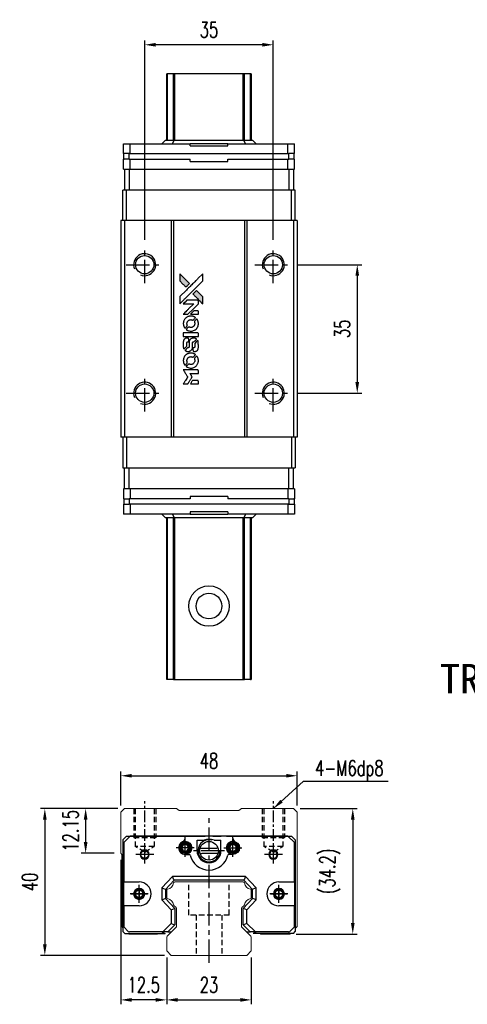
# Model space of a CAD drawing. Header units: millimetres. Extents: x 336 to 669, y 334 to 607.
# Tile 1 of 2: x 336 to 458, y 339 to 607. Entities that reach past the tile are written whole.
import ezdxf
from ezdxf.enums import TextEntityAlignment as Align

# ---------------------------------------------------------------- set-up
doc = ezdxf.new("R2010")
doc.units = ezdxf.units.MM
doc.header["$PDSIZE"] = -1
doc.linetypes.add('CENTER', pattern=[10.16, 6.35, -1.27, 1.27, -1.27])
doc.linetypes.add('DASHED', pattern=[0.75, 0.5, -0.25])
for name, color, linetype in [('2', 7, 'Continuous'), ('CHA', 7, 'Continuous'), ('CL', 1, 'CENTER'), ('DIM', 4, 'Continuous'), ('HID', 2, 'DASHED'), ('OUT', 3, 'Continuous'), ('中心線', 1, 'CENTER')]:
    doc.layers.add(name, color=color, linetype=linetype)
doc.styles.add('DIM-7', font='SIMPLEX.shx', dxfattribs={"width": 0.7, "bigfont": 'chineset.shx'})
doc.styles.add('T', font='kaiu.ttf')
doc.dimstyles.new('CNS', dxfattribs={"dimtxt": 3.5, "dimasz": 2.5, "dimexe": 1, "dimexo": 1.5, "dimgap": 0.09, "dimtad": 0, "dimdsep": 46, "dimtxsty": 'DIM-7', "dimcen": 0.09, "dimclrd": 1, "dimclre": 1, "dimclrt": 4, "dimadec": 0, "dimazin": 0, "dimtfac": 1, "dimtix": 1, "dimtmove": 2, "dimatfit": 3, "dimfxl": 1, "dimtvp": 0.971429, "dimtolj": 1, "dimarcsym": 0})

# ---------------------------------------------------------------- blocks, each defined once
blk = doc.blocks.new('*D19')
at = {"layer": 'DEFPOINTS', "color": 0}
for p in [(370.41, 600.62), (370.41, 545.71), (405.41, 545.71)]:
    blk.add_point(p, dxfattribs=at)
at = {"layer": 'DIM', "color": 7, "lineweight": -2}
for p, q in [((370.41, 547.51), (370.41, 601.82)), ((405.41, 547.51), (405.41, 601.82)), ((402.41, 600.62), (373.41, 600.62))]:
    blk.add_line(p, q, dxfattribs=at)
at = {"layer": 'DIM', "color": 7}
for points in [[(373.41, 601.12), (373.41, 600.12), (370.41, 600.62)], [(402.41, 601.12), (402.41, 600.12), (405.41, 600.62)]]:
    blk.add_solid(points, dxfattribs=at)
at = {"layer": 'DIM', "color": 7, "insert": (387.91, 604.7), "char_height": 4.2, "attachment_point": 5, "style": 'DIM-7'}
blk.add_mtext('\\A1;35', dxfattribs=at)
blk = doc.blocks.new('*D20')
at = {"layer": 'DEFPOINTS', "color": 0}
for p in [(411.91, 401.48), (363.91, 391.54), (411.91, 391.54)]:
    blk.add_point(p, dxfattribs=at)
at = {"layer": 'DIM', "color": 7, "lineweight": -2}
for p, q in [((363.91, 393.34), (363.91, 402.68)), ((411.91, 393.34), (411.91, 402.68)), ((366.91, 401.48), (408.91, 401.48))]:
    blk.add_line(p, q, dxfattribs=at)
at = {"layer": 'DIM', "color": 7}
for points in [[(366.91, 401.98), (366.91, 400.98), (363.91, 401.48)], [(408.91, 401.98), (408.91, 400.98), (411.91, 401.48)]]:
    blk.add_solid(points, dxfattribs=at)
at = {"layer": 'DIM', "color": 7, "insert": (387.91, 405.56), "char_height": 4.2, "attachment_point": 5, "style": 'DIM-7'}
blk.add_mtext('\\A1;48', dxfattribs=at)
blk = doc.blocks.new('*D21')
at = {"layer": 'DEFPOINTS', "color": 0}
for p in [(364.91, 392.54), (354.34, 380.39), (363.91, 380.39)]:
    blk.add_point(p, dxfattribs=at)
at = {"layer": 'DIM', "color": 7, "lineweight": -2}
for p, q in [((363.11, 392.54), (353.14, 392.54)), ((354.34, 389.54), (354.34, 383.39)), ((362.11, 380.39), (353.14, 380.39))]:
    blk.add_line(p, q, dxfattribs=at)
at = {"layer": 'DIM', "color": 7}
for points in [[(353.84, 389.54), (354.84, 389.54), (354.34, 392.54)], [(353.84, 383.39), (354.84, 383.39), (354.34, 380.39)]]:
    blk.add_solid(points, dxfattribs=at)
at = {"layer": 'DIM', "color": 7, "insert": (350.26, 386.47), "char_height": 4.2, "attachment_point": 5, "rotation": 90, "style": 'DIM-7'}
blk.add_mtext('\\A1;12.15', dxfattribs=at)
blk = doc.blocks.new('*D22')
at = {"layer": 'DEFPOINTS', "color": 0}
for p in [(364.91, 392.54), (343.24, 352.54), (377.62, 352.54)]:
    blk.add_point(p, dxfattribs=at)
at = {"layer": 'DIM', "color": 7, "lineweight": -2}
for p, q in [((363.11, 392.54), (342.04, 392.54)), ((343.24, 389.54), (343.24, 355.54)), ((375.82, 352.54), (342.04, 352.54))]:
    blk.add_line(p, q, dxfattribs=at)
at = {"layer": 'DIM', "color": 7}
for points in [[(342.74, 389.54), (343.74, 389.54), (343.24, 392.54)], [(342.74, 355.54), (343.74, 355.54), (343.24, 352.54)]]:
    blk.add_solid(points, dxfattribs=at)
at = {"layer": 'DIM', "color": 7, "insert": (339.16, 372.54), "char_height": 4.2, "attachment_point": 5, "rotation": 90, "style": 'DIM-7'}
blk.add_mtext('\\A1;40', dxfattribs=at)
blk = doc.blocks.new('*D23')
at = {"layer": 'DEFPOINTS', "color": 0}
for p in [(410.91, 392.54), (409.86, 358.34), (427.03, 358.34)]:
    blk.add_point(p, dxfattribs=at)
at = {"layer": 'DIM', "color": 7, "lineweight": -2}
for p, q in [((412.71, 392.54), (428.23, 392.54)), ((427.03, 389.54), (427.03, 361.34)), ((411.66, 358.34), (428.23, 358.34))]:
    blk.add_line(p, q, dxfattribs=at)
at = {"layer": 'DIM', "color": 7}
for points in [[(426.53, 389.54), (427.53, 389.54), (427.03, 392.54)], [(426.53, 361.34), (427.53, 361.34), (427.03, 358.34)]]:
    blk.add_solid(points, dxfattribs=at)
at = {"layer": 'DIM', "color": 7, "insert": (420.81, 375.44), "char_height": 4.2, "attachment_point": 5, "rotation": 90, "style": 'DIM-7'}
blk.add_mtext('\\A1;(34.2)', dxfattribs=at)
blk = doc.blocks.new('*D24')
at = {"layer": 'DEFPOINTS', "color": 0}
for p in [(376.41, 353.74), (399.41, 353.74), (399.41, 340.42)]:
    blk.add_point(p, dxfattribs=at)
at = {"layer": 'DIM', "color": 7, "lineweight": -2}
for p, q in [((376.41, 351.94), (376.41, 339.22)), ((399.41, 351.94), (399.41, 339.22)), ((379.41, 340.42), (396.41, 340.42))]:
    blk.add_line(p, q, dxfattribs=at)
at = {"layer": 'DIM', "color": 7}
for points in [[(379.41, 340.92), (379.41, 339.92), (376.41, 340.42)], [(396.41, 340.92), (396.41, 339.92), (399.41, 340.42)]]:
    blk.add_solid(points, dxfattribs=at)
at = {"layer": 'DIM', "color": 7, "insert": (387.91, 344.5), "char_height": 4.2, "attachment_point": 5, "style": 'DIM-7'}
blk.add_mtext('\\A1;23', dxfattribs=at)
blk = doc.blocks.new('*D25')
at = {"layer": 'DEFPOINTS', "color": 0}
for p in [(363.91, 380.39), (376.41, 353.74), (363.91, 340.42)]:
    blk.add_point(p, dxfattribs=at)
at = {"layer": 'DIM', "color": 7, "lineweight": -2}
for p, q in [((363.91, 378.59), (363.91, 339.22)), ((376.41, 351.94), (376.41, 339.22)), ((373.41, 340.42), (366.91, 340.42))]:
    blk.add_line(p, q, dxfattribs=at)
at = {"layer": 'DIM', "color": 7}
for points in [[(366.91, 340.92), (366.91, 339.92), (363.91, 340.42)], [(373.41, 340.92), (373.41, 339.92), (376.41, 340.42)]]:
    blk.add_solid(points, dxfattribs=at)
at = {"layer": 'DIM', "color": 7, "insert": (370.16, 344.5), "char_height": 4.2, "attachment_point": 5, "style": 'DIM-7'}
blk.add_mtext('\\A1;12.5', dxfattribs=at)
blk = doc.blocks.new('*D114')
at = {"layer": 'DEFPOINTS', "color": 0}
for p in [(410.41, 540.71), (410.41, 505.71), (428.25, 505.71)]:
    blk.add_point(p, dxfattribs=at)
at = {"layer": 'DIM', "color": 7, "lineweight": -2}
for p, q in [((412.21, 540.71), (429.45, 540.71)), ((428.25, 537.71), (428.25, 508.71)), ((412.21, 505.71), (429.45, 505.71))]:
    blk.add_line(p, q, dxfattribs=at)
at = {"layer": 'DIM', "color": 7}
for points in [[(427.75, 537.71), (428.75, 537.71), (428.25, 540.71)], [(427.75, 508.71), (428.75, 508.71), (428.25, 505.71)]]:
    blk.add_solid(points, dxfattribs=at)
at = {"layer": 'DIM', "color": 7, "insert": (424.17, 523.21), "char_height": 4.2, "attachment_point": 5, "rotation": 90, "style": 'DIM-7'}
blk.add_mtext('\\A1;35', dxfattribs=at)
blk = doc.blocks.new('MOSIONX logo(完整正式版)')
h = blk.add_hatch(color=22)
h.dxf.hatch_style = 1
h.paths.add_polyline_path([(379.97, 538.22), (379.97, 537.25), (379.97, 536.28), (380.82, 535.44, 0.000288), (381.14, 535.12, 0.000479), (381.41, 534.85, 0.000013), (381.66, 534.61, 0.197177), (381.66, 534.61, 0.197497), (381.67, 534.61, 0.00004), (381.81, 534.75, 0.000834), (381.96, 534.9, 0.000506), (382.15, 535.09), (382.63, 535.57), (381.3, 536.89)])
h.paths.add_polyline_path([(384.51, 533.68), (384.03, 533.2, 0.000476), (383.85, 533.01, 0.000789), (383.69, 532.86, 0.000035), (383.55, 532.71, 0.19758), (383.55, 532.71, 0.198396), (383.55, 532.71, 0.000019), (383.74, 532.51, 0.000582), (383.96, 532.3, 0.000351), (384.21, 532.05, 0.000108), (385.27, 530.99, 0.000692), (385.81, 530.45, 0.000077), (386.19, 530.08, 0.197527), (386.2, 530.08, 0.410181), (386.21, 530.08, 0.000493), (386.21, 530.28, 0.002424), (386.21, 530.56, 0.000529), (386.21, 531.03), (386.21, 531.98), (385.36, 532.83)])
at = {"color": 22}
for points in [[(380.82, 535.44, 0.000288), (381.14, 535.12, 0.000479), (381.41, 534.85, 0.000013), (381.66, 534.61, 0.197177), (381.66, 534.61, 0.197497), (381.67, 534.61, 0.00004), (381.81, 534.75, 0.000836), (381.96, 534.9, 0.000505), (382.15, 535.09), (382.63, 535.57), (381.3, 536.89), (379.97, 538.22), (379.97, 537.25), (379.97, 536.28)], [(381.14, 531.22, -0.000056), (381.72, 531.8, -0.000021), (382.54, 532.61, -0.000021), (383.43, 533.5, -0.000025), (384.26, 534.33), (386.21, 536.28), (386.21, 537.24), (386.21, 538.21), (384.9, 536.91, 0.000274), (384.27, 536.28, 0.000123), (383.44, 535.46, 0.000121), (382.57, 534.59, 0.000165), (381.78, 533.8), (379.97, 532), (379.97, 531.03), (379.97, 530.05)], [(384.21, 532.05, 0.000108), (385.27, 530.99, 0.000692), (385.81, 530.45, 0.000077), (386.19, 530.08, 0.197527), (386.2, 530.08, 0.410182), (386.21, 530.08, 0.000493), (386.21, 530.28, 0.002424), (386.21, 530.56, 0.000529), (386.21, 531.03), (386.21, 531.98), (385.36, 532.83), (384.51, 533.68), (384.03, 533.2, 0.000476), (383.85, 533.01, 0.000789), (383.69, 532.86, 0.000035), (383.55, 532.71, 0.19758), (383.55, 532.71, 0.198396), (383.55, 532.71, 0.000019), (383.74, 532.51, 0.000582), (383.96, 532.3, 0.000351)], [(381.52, 527.19), (382.14, 527.19), (383.57, 528.63), (385.01, 530.06), (385.01, 530.46, 0.0008), (385.01, 530.72, 0.010795), (385, 530.82, 0.030495), (385, 530.87, 0.080372), (384.98, 530.9, 0.03816), (384.96, 530.94, 0.041799), (384.94, 530.97, 0.042486), (384.91, 530.99, 0.042078), (384.87, 531.01, 0.099276), (384.82, 531.02, 0.003302), (384.62, 531.02, 0.002586), (384.27, 531.02, 0.000204), (383.35, 531.02), (381.86, 531.02), (381.38, 530.54), (380.9, 530.06), (382.33, 530.06), (383.76, 530.05), (382.35, 528.65, 0.000253), (381.81, 528.11, 0.000412), (381.35, 527.65, 0.000041), (380.93, 527.23, 0.041338), (380.92, 527.21), (380.9, 527.19)], [(380.93, 524.44, 0.023681), (380.96, 524.27, 0.022402), (381, 524.1, 0.021929), (381.06, 523.93, 0.020503), (381.13, 523.77, 0.013745), (381.18, 523.67, 0.009767), (381.24, 523.57, 0.009658), (381.3, 523.47, 0.027804), (381.35, 523.41), (381.37, 523.39), (381.67, 523.69, 0.002053), (381.81, 523.83, 0.006738), (381.91, 523.93, 0.007826), (381.97, 524, 0.063909), (381.99, 524.04, 0.061532), (382.01, 524.09, 0.068674), (382.02, 524.14, 0.052072), (382, 524.21, 0.019648), (381.98, 524.3, -0.018366), (381.94, 524.41, -0.0288), (381.92, 524.5, -0.029061), (381.91, 524.6, -0.019155), (381.91, 524.71, -0.053809), (381.95, 524.95, -0.058833), (382.03, 525.17, -0.058566), (382.17, 525.36, -0.052525), (382.35, 525.53, -0.044733), (382.5, 525.62, -0.040573), (382.68, 525.69, -0.041123), (382.85, 525.73, -0.04951), (383.03, 525.73, -0.017369), (383.11, 525.73, -0.024255), (383.18, 525.71, -0.023787), (383.25, 525.69, -0.015798), (383.33, 525.66, 0.010631), (383.38, 525.64, 0.033653), (383.41, 525.63, 0.037806), (383.44, 525.63, 0.016307), (383.49, 525.63, 0.068179), (383.58, 525.64, 0.095747), (383.65, 525.68, 0.033418), (383.74, 525.76, 0.002133), (383.99, 526.02, 0.001452), (384.13, 526.16, 0.012393), (384.2, 526.23, 0.020479), (384.23, 526.27, 0.344362), (384.23, 526.29, 0.074287), (384.19, 526.32, 0.005454), (384.08, 526.39, 0.008391), (383.97, 526.46, 0.017097), (383.87, 526.51, 0.027375), (383.68, 526.59, 0.02835), (383.48, 526.65, 0.027723), (383.27, 526.69, 0.023913), (383.05, 526.71, 0.027047), (382.78, 526.7, 0.031685), (382.53, 526.67, 0.032425), (382.29, 526.6, 0.031013), (382.06, 526.5, 0.037914), (381.78, 526.34, 0.040153), (381.54, 526.14, 0.039834), (381.33, 525.9, 0.036173), (381.15, 525.62, 0.040752), (381.04, 525.35, 0.035885), (380.96, 525.06, 0.035491), (380.92, 524.75, 0.037615)], [(381.76, 523.01, 0.018008), (381.85, 522.95, 0.009842), (381.96, 522.88, 0.009807), (382.08, 522.82, 0.015716), (382.18, 522.78, 0.048467), (382.55, 522.66, 0.045841), (382.94, 522.62, 0.046006), (383.32, 522.64, 0.049638), (383.69, 522.74, 0.064819), (384.17, 522.99, 0.06695), (384.56, 523.36, 0.066691), (384.84, 523.81, 0.063505), (385, 524.33, 0.03135), (385.01, 524.47, 0.010439), (385.02, 524.66, 0.010391), (385.01, 524.86, 0.032408), (385, 524.99, 0.015696), (384.97, 525.14, 0.018095), (384.93, 525.29, 0.018551), (384.88, 525.43, 0.018352), (384.82, 525.56, 0.015568), (384.77, 525.65, 0.009832), (384.71, 525.75, 0.009795), (384.65, 525.85, 0.023727), (384.6, 525.91), (384.58, 525.94), (384.28, 525.65, 0.001528), (384.11, 525.48, 0.010022), (384.03, 525.39, 0.019586), (383.98, 525.34, 0.061865), (383.96, 525.3, 0.055054), (383.94, 525.23, 0.061607), (383.93, 525.17, 0.048725), (383.94, 525.1, 0.020221), (383.97, 525, -0.017722), (384, 524.89, -0.02685), (384.02, 524.8, -0.02759), (384.03, 524.71, -0.020233), (384.03, 524.61, -0.04793), (384, 524.41, -0.048386), (383.93, 524.22, -0.047866), (383.83, 524.05, -0.044964), (383.7, 523.9, -0.04333), (383.54, 523.77, -0.050921), (383.36, 523.67, -0.051473), (383.18, 523.62, -0.0459), (382.98, 523.6, -0.019014), (382.88, 523.61, -0.024114), (382.79, 523.62, -0.025081), (382.71, 523.64, -0.023892), (382.63, 523.66, 0.008624), (382.56, 523.69, 0.026486), (382.51, 523.7, 0.035074), (382.48, 523.71, 0.02756), (382.43, 523.71, 0.087163), (382.36, 523.69, 0.073291), (382.3, 523.66, 0.028074), (382.21, 523.58, 0.002594), (381.99, 523.36), (381.69, 523.06)], [(383.93, 527.19), (385.01, 527.19), (385.01, 527.59), (385.01, 528), (384.98, 528.04, 0.03146), (384.96, 528.06, 0.026444), (384.94, 528.08, 0.026444), (384.92, 528.1, 0.031457), (384.9, 528.12), (384.85, 528.15), (384.32, 528.15), (383.78, 528.15), (383.31, 527.68, 0.000745), (383.13, 527.49, 0.001228), (382.98, 527.34, 0.000087), (382.85, 527.2, 0.195134), (382.85, 527.2, 0.412117), (382.85, 527.19, 0.000048), (383.16, 527.19, 0.00109), (383.51, 527.19, 0.000653)], [(382.96, 521.18), (385.01, 521.18), (385.01, 521.58), (385.01, 521.99), (384.98, 522.03, 0.071429), (384.95, 522.07, 0.054799), (384.91, 522.11, 0.053585), (384.86, 522.13, 0.060698), (384.81, 522.15, 0.033975), (384.73, 522.15, 0.000112), (383.69, 522.15, 0.000726), (382.67, 522.15, 0.001084), (381.78, 522.15), (380.92, 522.14), (380.92, 521.66), (380.92, 521.18)], [(380.93, 518.19, 0.018538), (380.93, 518.13, 0.010695), (380.95, 518.05, 0.01068), (380.96, 517.98, 0.017678), (380.98, 517.92, 0.013849), (381.01, 517.85, 0.011814), (381.04, 517.78, 0.004513), (381.07, 517.71, 0.290035), (381.08, 517.71, 0.196418), (381.08, 517.71, 0.000124), (381.2, 517.83, 0.001477), (381.34, 517.96, 0.000898), (381.49, 518.12), (381.9, 518.52), (381.9, 519.03, -0.001471), (381.91, 519.42, -0.028714), (381.91, 519.54, -0.097073), (381.94, 519.6, -0.084199), (381.98, 519.66, -0.042698), (382.02, 519.69, -0.053912), (382.06, 519.71, -0.051004), (382.1, 519.72, -0.032967), (382.15, 519.72, 0.00807), (382.18, 519.72, 0.003023), (382.21, 519.72, 0.002994), (382.25, 519.72, 0.003629), (382.29, 519.73), (382.38, 519.73), (382.38, 520.12, 0.001618), (382.38, 520.31, 0.005206), (382.38, 520.43, 0.00535), (382.37, 520.52, 0.060675), (382.37, 520.55, 0.048484), (382.36, 520.57, 0.02389), (382.35, 520.59, 0.022812), (382.33, 520.62, 0.02462), (382.31, 520.64, 0.061781), (382.26, 520.68, 0.080179), (382.21, 520.7, 0.048561), (382.13, 520.71, 0.010021), (382, 520.71, 0.016602), (381.81, 520.71, 0.031409), (381.67, 520.69, 0.036474), (381.54, 520.65, 0.03439), (381.42, 520.6, 0.065928), (381.23, 520.46, 0.069066), (381.08, 520.29, 0.065697), (380.98, 520.07, 0.051559), (380.93, 519.81, 0.020904), (380.92, 519.67, 0.000451), (380.92, 519, 0.000419), (380.92, 518.32, 0.022759)], [(381.45, 517.29, 0.023289), (381.55, 517.23, 0.026845), (381.65, 517.18, 0.026047), (381.76, 517.14, 0.019751), (381.88, 517.11, 0.013249), (381.94, 517.09, 0.025169), (382, 517.09, 0.016532), (382.07, 517.08, 0.002937), (382.2, 517.08, 0.003317), (382.31, 517.08, 0.011808), (382.39, 517.09, 0.01777), (382.44, 517.09, 0.021476), (382.49, 517.1, 0.04325), (382.71, 517.17, 0.045753), (382.91, 517.27, 0.04649), (383.08, 517.41, 0.047672), (383.22, 517.57, 0.025315), (383.27, 517.64, 0.015208), (383.32, 517.73, 0.01512), (383.36, 517.82, 0.022488), (383.39, 517.9, 0.027857), (383.42, 518.03, 0.034138), (383.44, 518.16, 0.014286), (383.44, 518.34, 0.00124), (383.45, 518.82, -0.00103), (383.45, 519.12, -0.002552), (383.45, 519.33, -0.001594), (383.45, 519.5, -0.047676), (383.46, 519.54, -0.085307), (383.48, 519.61, -0.097789), (383.53, 519.66, -0.085947), (383.61, 519.7, -0.051339), (383.7, 519.72, 0.014634), (383.73, 519.72, 0.015028), (383.77, 519.73, 0.014927), (383.79, 519.73, 0.059415), (383.81, 519.74, 0.070595), (383.84, 519.76, 0.00028), (384.19, 520.1, 0.000111), (384.54, 520.45, 0.200239), (384.54, 520.46, 0.268906), (384.54, 520.47, 0.001866), (384.45, 520.52, 0.007532), (384.37, 520.57, 0.017818), (384.31, 520.6, 0.013256), (384.24, 520.62, 0.011636), (384.17, 520.65, 0.011528), (384.09, 520.67, 0.012303), (384.02, 520.69, 0.0423), (383.9, 520.7, 0.013657), (383.73, 520.71, 0.013857), (383.55, 520.7, 0.037428), (383.43, 520.68, 0.014927), (383.35, 520.66, 0.0122), (383.26, 520.64, 0.012518), (383.18, 520.61, 0.023062), (383.12, 520.58, 0.065961), (382.89, 520.42, 0.06055), (382.7, 520.21, 0.059676), (382.56, 519.95, 0.060497), (382.49, 519.67, 0.025683), (382.49, 519.61, 0.001528), (382.49, 519.43, 0.002124), (382.48, 519.2, 0.001173), (382.48, 518.92, -0.000809), (382.48, 518.43, -0.017164), (382.48, 518.28, -0.063931), (382.46, 518.21, -0.108429), (382.43, 518.15, -0.052941), (382.39, 518.12, -0.063675), (382.35, 518.1, -0.050562), (382.3, 518.09, -0.020337), (382.23, 518.08, 0.009897), (382.18, 518.08, 0.016482), (382.14, 518.07, 0.019019), (382.11, 518.06, 0.06043), (382.1, 518.06, 0.076267), (382.05, 518.03, 0.00054), (381.74, 517.71, 0.000307), (381.41, 517.38, 0.142594), (381.4, 517.35, 0.232419), (381.4, 517.34, 0.022995), (381.41, 517.33, 0.024627), (381.43, 517.31, 0.015407)], [(383.57, 517.24, 0.065483), (383.59, 517.19, 0.053271), (383.63, 517.15, 0.052018), (383.67, 517.11, 0.0556), (383.73, 517.09, 0.036839), (383.76, 517.08, 0.026922), (383.8, 517.08, 0.016905), (383.85, 517.07, 0.004317), (383.93, 517.07, 0.016369), (384.11, 517.08, 0.029936), (384.25, 517.1, 0.03418), (384.38, 517.13, 0.031327), (384.5, 517.18, 0.046935), (384.65, 517.27, 0.054053), (384.78, 517.39, 0.053701), (384.87, 517.53, 0.045364), (384.95, 517.69, 0.032479), (384.98, 517.84, 0.03386), (385, 517.99, 0.013578), (385.01, 518.22, 0.001155), (385.01, 518.82, 0.000413), (385, 519.33, 0.005008), (385, 519.53, 0.013199), (385, 519.64, 0.033956), (384.98, 519.72, 0.013909), (384.96, 519.8, 0.010864), (384.94, 519.89, 0.010938), (384.91, 519.97, 0.028702), (384.88, 520.03), (384.86, 520.07), (384.44, 519.66), (384.03, 519.25), (384.03, 518.77, -0.001504), (384.03, 518.56, -0.00328), (384.03, 518.4, -0.001901), (384.02, 518.28, -0.061333), (384.02, 518.25, -0.063621), (384, 518.21, -0.048633), (383.97, 518.17, -0.046769), (383.93, 518.13, -0.047961), (383.89, 518.1, -0.02678), (383.85, 518.09, -0.050957), (383.82, 518.08, -0.029398), (383.78, 518.07, -0.00401), (383.69, 518.07), (383.55, 518.07), (383.55, 517.68, 0.001061), (383.55, 517.45, 0.009147), (383.55, 517.35, 0.020721), (383.56, 517.28, 0.051619)], [(380.93, 514.36, 0.024131), (380.96, 514.19, 0.022344), (381, 514.01, 0.021883), (381.06, 513.84, 0.020884), (381.14, 513.66, 0.010669), (381.19, 513.57, 0.010389), (381.25, 513.47, 0.010913), (381.3, 513.38, 0.022227), (381.35, 513.32), (381.37, 513.3), (381.67, 513.61, 0.002452), (381.79, 513.73, 0.003628), (381.89, 513.83, 0.001662), (381.98, 513.93, 0.070159), (381.99, 513.95, 0.047671), (382, 513.97, 0.018624), (382.01, 513.99, 0.017921), (382.01, 514.02, 0.018804), (382.01, 514.05, 0.018255), (382.01, 514.09, 0.041312), (382.01, 514.12, 0.037164), (382, 514.15, 0.012342), (381.99, 514.19, -0.015101), (381.95, 514.29, -0.035998), (381.93, 514.37, -0.033244), (381.92, 514.46, -0.011249), (381.92, 514.58, -0.004059), (381.92, 514.69, -0.019693), (381.92, 514.74, -0.027943), (381.93, 514.79, -0.014411), (381.94, 514.85, -0.033089), (381.99, 514.99, -0.033887), (382.05, 515.12, -0.034021), (382.14, 515.24, -0.033942), (382.23, 515.34, -0.02816), (382.34, 515.44, -0.035032), (382.46, 515.52, -0.035269), (382.58, 515.57, -0.029196), (382.72, 515.62, -0.037862), (382.88, 515.65, -0.043657), (383.03, 515.65, -0.043064), (383.18, 515.63, -0.035184), (383.34, 515.58, 0.033699), (383.42, 515.55, 0.052815), (383.48, 515.54, 0.059167), (383.55, 515.55, 0.058972), (383.61, 515.57, 0.059208), (383.65, 515.59, 0.021125), (383.71, 515.64, 0.008691), (383.81, 515.74, 0.000851), (384.03, 515.97, 0.001873), (384.15, 516.09, 0.013884), (384.2, 516.15, 0.022355), (384.23, 516.18, 0.341453), (384.23, 516.2, 0.073011), (384.2, 516.22, 0.004587), (384.09, 516.3, 0.00748), (383.98, 516.36, 0.016837), (383.89, 516.41, 0.028606), (383.67, 516.51, 0.031352), (383.46, 516.57, 0.031004), (383.23, 516.61, 0.0268), (382.99, 516.62, 0.026698), (382.74, 516.61, 0.03002), (382.5, 516.57, 0.030357), (382.27, 516.5, 0.028554), (382.04, 516.4, 0.062944), (381.62, 516.12, 0.062206), (381.28, 515.75, 0.062448), (381.04, 515.3, 0.064355), (380.93, 514.81, 0.017377), (380.92, 514.71, 0.008369), (380.92, 514.59, 0.008367), (380.92, 514.46, 0.01757)], [(381.76, 512.92, 0.064158), (382.23, 512.67, 0.06356), (382.76, 512.54, 0.064004), (383.29, 512.55, 0.066747), (383.8, 512.7, 0.04321), (384.12, 512.87, 0.044737), (384.4, 513.1, 0.044901), (384.63, 513.37, 0.044184), (384.81, 513.67, 0.026293), (384.91, 513.91, 0.033344), (384.98, 514.13, 0.033227), (385.01, 514.37, 0.025815), (385.02, 514.62, 0.023119), (385, 514.87, 0.031044), (384.96, 515.08, 0.031337), (384.89, 515.29, 0.024258), (384.8, 515.51, 0.015622), (384.75, 515.59, 0.008495), (384.7, 515.68, 0.008415), (384.64, 515.77, 0.020814), (384.6, 515.83), (384.57, 515.86), (384.28, 515.57, 0.002843), (384.06, 515.35, 0.033917), (383.98, 515.26, 0.087906), (383.94, 515.19, 0.073302), (383.93, 515.11, 0.022047), (383.93, 515.07, 0.026465), (383.94, 515.03, 0.022233), (383.95, 514.99, 0.009985), (383.97, 514.94, -0.039011), (384.01, 514.75, -0.044398), (384.03, 514.56, -0.045096), (384.01, 514.38, -0.04265), (383.96, 514.2, -0.071154), (383.82, 513.94, -0.068827), (383.61, 513.73, -0.068713), (383.35, 513.59, -0.070507), (383.07, 513.52, -0.028605), (382.95, 513.52, -0.031418), (382.83, 513.53, -0.031044), (382.71, 513.55, -0.02668), (382.59, 513.59, 0.038913), (382.52, 513.61, 0.043732), (382.45, 513.62, 0.047754), (382.39, 513.62, 0.075756), (382.33, 513.6, 0.07294), (382.31, 513.58, 0.003456), (382.23, 513.51, 0.005023), (382.12, 513.41, 0.002422), (381.99, 513.28, 0.000819), (381.88, 513.17, 0.001349), (381.78, 513.07, 0.0001), (381.69, 512.98, 0.205335), (381.69, 512.98, 0.219821), (381.69, 512.97, 0.002494), (381.71, 512.96, 0.007089), (381.73, 512.94, 0.004494)], [(381.53, 508.21), (382.15, 508.21), (382.25, 508.38, -0.000297), (382.31, 508.48, -0.000037), (382.45, 508.71, -0.000043), (382.62, 508.98, -0.000036), (382.79, 509.26, 0.000044), (382.96, 509.54, 0.000063), (383.12, 509.79, 0.000035), (383.24, 510, 0.0009), (383.28, 510.06), (383.33, 510.14), (383.26, 510.25, 0.001175), (383.22, 510.31, 0.000208), (383.15, 510.43, 0.000225), (383.07, 510.57, 0.000203), (382.98, 510.71, -0.000711), (382.89, 510.84, -0.001119), (382.82, 510.96, -0.000263), (382.76, 511.06, -0.04589), (382.75, 511.07, -0.519312), (382.76, 511.08, -0.001914), (382.93, 511.09, -0.003124), (383.2, 511.09, -0.000285), (383.88, 511.09), (385.01, 511.09), (385.01, 511.48, 0.001727), (385.01, 511.77, 0.025279), (385, 511.87, 0.073886), (384.99, 511.92, 0.07426), (384.96, 511.97, 0.03264), (384.94, 511.99, 0.01784), (384.93, 512, 0.017712), (384.91, 512.02, 0.026854), (384.89, 512.03), (384.85, 512.05), (382.88, 512.05), (380.91, 512.05), (380.92, 512.03, -0.004595), (380.93, 512.01, -0.00016), (380.97, 511.95, -0.000298), (381.01, 511.88, -0.000208), (381.06, 511.8, 0.000986), (381.21, 511.57, 0.00025), (381.45, 511.19, 0.000268), (381.7, 510.78, 0.000436), (381.92, 510.44, -0.002932), (381.99, 510.32, -0.004718), (382.05, 510.23, -0.001113), (382.1, 510.14, -0.227179), (382.1, 510.13, -0.045982), (382.09, 510.12, -0.000145), (382.02, 510.01, -0.000825), (381.94, 509.87, -0.000517), (381.85, 509.72, 0.000056), (381.52, 509.2, 0.000289), (381.34, 508.91, 0.000481), (381.21, 508.7, 0.000418), (381.07, 508.47), (380.91, 508.21)], [(383.92, 508.21), (385.01, 508.21), (385.01, 508.6, 0.000842), (385.01, 508.86, 0.010591), (385.01, 508.95, 0.028995), (385, 509, 0.069543), (384.99, 509.04, 0.051063), (384.97, 509.08, 0.039932), (384.94, 509.11, 0.039414), (384.91, 509.14, 0.045845), (384.87, 509.16, 0.094811), (384.83, 509.17, 0.007124), (384.72, 509.17, 0.004713), (384.54, 509.18, 0.000534), (384.13, 509.18), (383.42, 509.17), (383.36, 509.08, 0.000828), (383.18, 508.78, 0.000879), (383.01, 508.5, 0.000048), (382.84, 508.22, 0.137596), (382.84, 508.21, 0.413028), (382.84, 508.21, 0.000016), (383.16, 508.21, 0.000623), (383.51, 508.21, 0.000374)]]:
    blk.add_lwpolyline(points, format="xyb", close=True, dxfattribs=at)

msp = doc.modelspace()

# ---------------------------------------------------------------- linework, layer by layer
at = {"color": 7, "linetype": 'Continuous', "lineweight": 25}
for p, q in [((376.407, 574.658), (376.407, 592.708)), ((376.651, 574.658), (376.651, 592.708)), ((378.584, 592.708), (378.287, 592.708)), ((378.287, 574.658), (378.287, 592.708)), ((397.231, 592.708), (378.584, 592.708)), ((378.584, 574.658), (378.584, 592.708)), ((397.527, 592.708), (397.231, 592.708)), ((397.231, 574.658), (397.231, 592.708)), ((397.527, 574.658), (397.527, 592.708)), ((399.164, 574.658), (399.164, 592.708)), ((399.407, 592.708), (399.407, 574.658)), ((375.058, 573.658), (376.058, 574.658)), ((376.058, 574.658), (378.394, 574.658)), ((377.959, 573.658), (378.394, 574.658)), ((378.394, 574.658), (397.423, 574.658)), ((397.858, 573.658), (397.423, 574.658)), ((397.423, 574.658), (399.759, 574.658)), ((400.759, 573.658), (399.759, 574.658)), ((364.684, 570.958), (364.684, 573.658)), ((364.684, 573.658), (366.466, 573.658)), ((366.466, 570.958), (366.466, 573.658)), ((366.466, 573.658), (382.787, 573.658)), ((382.787, 573.058), (382.787, 573.658)), ((393.03, 573.658), (382.787, 573.658)), ((382.787, 573.058), (393.03, 573.058)), ((393.03, 573.058), (393.03, 573.658)), ((393.03, 573.658), (409.351, 573.658)), ((409.351, 570.958), (409.351, 573.658)), ((409.351, 573.658), (411.134, 573.658)), ((411.134, 570.958), (411.134, 573.658)), ((364.684, 570.958), (364.855, 570.958)), ((364.684, 566.758), (364.684, 569.458)), ((364.684, 569.458), (364.855, 569.458)), ((364.709, 569.458), (364.709, 570.958)), ((366.209, 570.958), (364.709, 570.958)), ((366.209, 569.458), (364.709, 569.458)), ((366.209, 569.458), (366.209, 570.958)), ((366.215, 570.958), (366.209, 570.958)), ((366.215, 569.458), (366.209, 569.458)), ((366.215, 570.958), (366.466, 570.958)), ((366.215, 569.458), (366.466, 569.458)), ((366.466, 570.958), (409.351, 570.958)), ((366.466, 566.758), (366.466, 569.458)), ((366.466, 569.458), (382.787, 569.458)), ((382.787, 568.858), (382.787, 569.458)), ((382.787, 568.858), (393.03, 568.858)), ((393.03, 568.858), (393.03, 569.458)), ((393.03, 569.458), (409.351, 569.458)), ((409.351, 570.958), (409.602, 570.958)), ((409.351, 566.758), (409.351, 569.458)), ((409.351, 569.458), (409.602, 569.458)), ((409.609, 570.958), (409.602, 570.958)), ((409.609, 569.458), (409.602, 569.458)), ((409.609, 569.458), (409.609, 570.958)), ((411.109, 570.958), (409.609, 570.958)), ((411.109, 569.458), (409.609, 569.458)), ((410.962, 570.958), (411.134, 570.958)), ((410.962, 569.458), (411.134, 569.458)), ((411.109, 569.458), (411.109, 570.958)), ((411.134, 566.758), (411.134, 569.458)), ((364.684, 566.758), (364.959, 566.758)), ((364.959, 566.758), (364.959, 561.008)), ((364.959, 566.758), (366.159, 566.758)), ((366.159, 566.758), (366.159, 561.008)), ((366.159, 566.758), (366.165, 566.758)), ((366.165, 566.758), (366.466, 566.758)), ((366.466, 566.758), (409.351, 566.758)), ((409.351, 566.758), (409.653, 566.758)), ((409.653, 566.758), (409.659, 566.758)), ((409.659, 566.758), (409.659, 561.008)), ((409.659, 566.758), (410.859, 566.758)), ((410.859, 566.758), (411.134, 566.758)), ((410.859, 566.758), (410.859, 561.008)), ((364.447, 552.708), (364.447, 561.008)), ((365.447, 561.008), (364.447, 561.008)), ((365.447, 552.708), (365.447, 561.008)), ((410.347, 561.008), (365.447, 561.008)), ((410.347, 552.708), (410.347, 561.008)), ((411.347, 561.008), (410.347, 561.008)), ((411.347, 552.708), (411.347, 561.008)), ((363.907, 552.708), (363.907, 493.708)), ((364.957, 552.708), (363.907, 552.708)), ((363.907, 552.708), (363.907, 493.708)), ((363.907, 552.708), (363.907, 552.708)), ((364.957, 552.708), (364.957, 493.708)), ((377.657, 552.708), (364.957, 552.708)), ((377.657, 552.708), (377.657, 493.708)), ((378.207, 552.708), (377.657, 552.708)), ((378.207, 552.708), (378.207, 493.708)), ((397.607, 552.708), (378.207, 552.708)), ((397.607, 552.708), (397.607, 493.708)), ((398.157, 552.708), (397.607, 552.708)), ((398.157, 552.708), (398.157, 493.708)), ((410.857, 552.708), (398.157, 552.708)), ((410.857, 552.708), (410.857, 493.708)), ((411.907, 552.708), (410.857, 552.708)), ((411.907, 552.708), (411.907, 493.708)), ((364.957, 493.708), (363.907, 493.708)), ((363.907, 493.708), (363.907, 493.708)), ((364.467, 493.708), (364.467, 485.408)), ((377.657, 493.708), (364.957, 493.708)), ((365.467, 493.708), (365.467, 485.408)), ((378.207, 493.708), (377.657, 493.708)), ((397.607, 493.708), (378.207, 493.708)), ((398.157, 493.708), (397.607, 493.708)), ((410.857, 493.708), (398.157, 493.708)), ((410.367, 493.708), (410.367, 485.408)), ((411.907, 493.708), (410.857, 493.708)), ((411.367, 493.708), (411.367, 485.408)), ((364.467, 485.408), (365.467, 485.408)), ((364.956, 479.658), (364.956, 485.408)), ((365.467, 485.408), (410.367, 485.408)), ((366.156, 479.658), (366.156, 485.408)), ((409.656, 479.658), (409.656, 485.408)), ((410.367, 485.408), (411.367, 485.408)), ((410.856, 479.658), (410.856, 485.408)), ((364.681, 479.658), (364.681, 476.958)), ((364.956, 479.658), (364.681, 479.658)), ((366.156, 479.658), (364.956, 479.658)), ((366.162, 479.658), (366.156, 479.658)), ((366.463, 479.658), (366.162, 479.658)), ((366.463, 479.658), (366.463, 476.958)), ((409.348, 479.658), (366.463, 479.658)), ((382.785, 477.558), (382.785, 476.958)), ((393.027, 477.558), (382.785, 477.558)), ((393.027, 477.558), (393.027, 476.958)), ((409.348, 479.658), (409.348, 476.958)), ((409.65, 479.658), (409.348, 479.658)), ((409.656, 479.658), (409.65, 479.658)), ((410.856, 479.658), (409.656, 479.658)), ((411.131, 479.658), (410.856, 479.658)), ((411.131, 479.658), (411.131, 476.958)), ((364.852, 476.958), (364.681, 476.958)), ((364.681, 475.458), (364.681, 472.758)), ((364.852, 475.458), (364.681, 475.458)), ((364.706, 476.958), (364.706, 475.458)), ((364.706, 476.958), (366.206, 476.958)), ((364.706, 475.458), (366.206, 475.458)), ((366.206, 476.958), (366.206, 475.458)), ((366.206, 476.958), (366.212, 476.958)), ((366.206, 475.458), (366.212, 475.458)), ((366.463, 476.958), (366.212, 476.958)), ((366.463, 475.458), (366.212, 475.458)), ((382.785, 476.958), (366.463, 476.958)), ((366.463, 475.458), (366.463, 472.758)), ((409.348, 475.458), (366.463, 475.458)), ((409.348, 476.958), (393.027, 476.958)), ((409.6, 476.958), (409.348, 476.958)), ((409.348, 475.458), (409.348, 472.758)), ((409.6, 475.458), (409.348, 475.458)), ((409.6, 476.958), (409.606, 476.958)), ((409.6, 475.458), (409.606, 475.458)), ((409.606, 476.958), (409.606, 475.458)), ((409.606, 476.958), (411.106, 476.958)), ((409.606, 475.458), (411.106, 475.458)), ((411.131, 476.958), (410.959, 476.958)), ((411.131, 475.458), (410.959, 475.458)), ((411.106, 476.958), (411.106, 475.458)), ((411.131, 475.458), (411.131, 472.758)), ((366.463, 472.758), (364.681, 472.758)), ((382.785, 472.758), (366.463, 472.758)), ((375.056, 472.758), (376.056, 471.758)), ((377.956, 472.758), (378.391, 471.758)), ((382.785, 473.358), (382.785, 472.758)), ((393.027, 473.358), (382.785, 473.358)), ((382.785, 472.758), (393.027, 472.758)), ((393.027, 473.358), (393.027, 472.758)), ((409.348, 472.758), (393.027, 472.758)), ((397.856, 472.758), (397.421, 471.758)), ((400.756, 472.758), (399.756, 471.758)), ((411.131, 472.758), (409.348, 472.758)), ((378.391, 471.758), (376.056, 471.758)), ((376.407, 427.708), (376.407, 471.758)), ((376.651, 427.708), (376.651, 471.758)), ((378.287, 427.708), (378.287, 471.758)), ((397.421, 471.758), (378.391, 471.758)), ((378.584, 427.708), (378.584, 471.758)), ((397.231, 427.708), (397.231, 471.758)), ((399.756, 471.758), (397.421, 471.758)), ((397.527, 427.708), (397.527, 471.758)), ((399.164, 427.708), (399.164, 471.758)), ((399.407, 471.758), (399.407, 427.708)), ((378.287, 427.708), (378.584, 427.708)), ((378.584, 427.708), (397.231, 427.708)), ((397.231, 427.708), (397.527, 427.708))]:
    msp.add_line(p, q, dxfattribs=at)
for centre, radius in [((370.407, 540.708), 2.5), ((405.407, 540.708), 2.5), ((370.407, 505.708), 2.5), ((405.407, 505.708), 2.5), ((387.907, 447.708), 5.5), ((387.907, 447.708), 3.5)]:
    msp.add_circle(centre, radius, dxfattribs=at)
for centre in [(370.407, 540.708), (405.407, 540.708), (370.407, 505.708), (405.407, 505.708)]:
    msp.add_arc(centre, 3, 247.5, 202.5)
for points, knots in [([(376.651, 592.708), (376.59, 592.708), (376.525, 592.708), (376.434, 592.708), (376.409, 592.708), (376.407, 592.708)], [0, 0, 0, 0, 0.5, 0.5, 1, 1, 1, 1]), ([(378.287, 592.708), (378.265, 592.708), (378.225, 592.708), (378.089, 592.708), (377.992, 592.708), (377.725, 592.708), (377.555, 592.708), (377.145, 592.708), (376.905, 592.708), (376.651, 592.708)], [0, 0, 0, 0, 0.25, 0.25, 0.5, 0.5, 0.75, 0.75, 1, 1, 1, 1]), ([(399.164, 592.708), (398.909, 592.708), (398.67, 592.708), (398.26, 592.708), (398.089, 592.708), (397.823, 592.708), (397.726, 592.708), (397.589, 592.708), (397.549, 592.708), (397.527, 592.708)], [0, 0, 0, 0, 0.25, 0.25, 0.5, 0.5, 0.75, 0.75, 1, 1, 1, 1]), ([(399.407, 592.708), (399.405, 592.708), (399.381, 592.708), (399.29, 592.708), (399.225, 592.708), (399.164, 592.708)], [0, 0, 0, 0, 0.5, 0.5, 1, 1, 1, 1]), ([(376.651, 427.708), (376.59, 427.708), (376.525, 427.708), (376.434, 427.708), (376.409, 427.708), (376.407, 427.708)], [0, 0, 0, 0, 0.5, 0.5, 1, 1, 1, 1]), ([(378.287, 427.708), (378.265, 427.708), (378.225, 427.708), (378.089, 427.708), (377.992, 427.708), (377.725, 427.708), (377.555, 427.708), (377.145, 427.708), (376.905, 427.708), (376.651, 427.708)], [0, 0, 0, 0, 0.25, 0.25, 0.5, 0.5, 0.75, 0.75, 1, 1, 1, 1]), ([(399.164, 427.708), (398.909, 427.708), (398.67, 427.708), (398.26, 427.708), (398.089, 427.708), (397.823, 427.708), (397.726, 427.708), (397.589, 427.708), (397.549, 427.708), (397.527, 427.708)], [0, 0, 0, 0, 0.25, 0.25, 0.5, 0.5, 0.75, 0.75, 1, 1, 1, 1]), ([(399.164, 427.708), (399.231, 427.708), (399.292, 427.708), (399.38, 427.708), (399.405, 427.708), (399.407, 427.708)], [0, 0, 0, 0, 0.5, 0.5, 1, 1, 1, 1])]:
    msp.add_open_spline(points, degree=3, knots=knots, dxfattribs=at)
at = {"layer": '2', "color": 7, "linetype": 'Continuous'}
for p, q in [((365.464, 385.042), (364.464, 384.042)), ((364.464, 384.042), (364.464, 359.042)), ((366.472, 385.042), (364.689, 383.268)), ((365.464, 385.042), (386.842, 385.042)), ((409.357, 385.042), (366.472, 385.042)), ((381.414, 384.457), (381.414, 385.042)), ((384.664, 381.042), (384.664, 383.892)), ((384.664, 383.892), (386.55, 383.892)), ((387.914, 385.042), (387.914, 385.042)), ((388.986, 385.042), (391.204, 385.042)), ((389.278, 383.892), (391.164, 383.892)), ((391.164, 381.042), (391.164, 383.892)), ((392.64, 385.042), (410.364, 385.042)), ((394.414, 384.457), (394.414, 385.042)), ((411.139, 383.268), (409.357, 385.042)), ((410.364, 385.042), (411.364, 384.042)), ((411.364, 384.042), (411.364, 359.042)), ((364.689, 383.268), (364.689, 372.542)), ((385.781, 381.779), (390.047, 381.779)), ((411.139, 372.542), (411.139, 383.268)), ((381.414, 380.042), (382.598, 380.042)), ((389.881, 380.305), (385.947, 380.305)), ((394.414, 380.042), (393.231, 380.042)), ((377.965, 374.042), (375.064, 370.932)), ((378.399, 373.042), (376.064, 370.538)), ((378.378, 373.092), (377.965, 374.042)), ((397.864, 374.042), (377.965, 374.042)), ((378.399, 373.042), (378.378, 373.092)), ((397.429, 373.042), (378.399, 373.042)), ((397.429, 373.042), (397.451, 373.092)), ((399.764, 370.538), (397.429, 373.042)), ((397.864, 374.042), (397.451, 373.092)), ((400.764, 370.932), (397.864, 374.042)), ((364.689, 372.542), (368.903, 372.542)), ((364.689, 366.042), (364.689, 372.542)), ((375.064, 370.932), (375.064, 367.652)), ((375.064, 370.932), (376.014, 370.557)), ((376.064, 370.538), (376.014, 370.557)), ((376.064, 370.538), (376.064, 368.045)), ((399.764, 370.538), (399.814, 370.557)), ((399.764, 368.045), (399.764, 370.538)), ((400.764, 370.932), (399.814, 370.557)), ((400.764, 367.652), (400.764, 370.932)), ((406.926, 372.542), (411.139, 372.542)), ((411.139, 372.542), (411.139, 366.042)), ((375.064, 367.652), (376.014, 368.026)), ((375.064, 367.652), (377.614, 364.917)), ((376.064, 368.045), (376.014, 368.026)), ((376.064, 368.045), (378.614, 365.311)), ((397.214, 365.311), (399.764, 368.045)), ((398.214, 364.917), (400.764, 367.652)), ((399.764, 368.045), (399.814, 368.026)), ((400.764, 367.652), (399.814, 368.026)), ((364.689, 366.042), (364.689, 360.317)), ((368.903, 366.042), (364.689, 366.042)), ((377.614, 364.917), (378.564, 365.291)), ((377.614, 364.917), (377.614, 361.246)), ((378.614, 365.311), (378.564, 365.291)), ((378.614, 365.311), (378.614, 360.832)), ((397.214, 365.311), (397.264, 365.291)), ((397.214, 360.832), (397.214, 365.311)), ((398.214, 364.917), (397.264, 365.291)), ((398.214, 361.246), (398.214, 364.917)), ((411.139, 366.042), (406.926, 366.042)), ((411.139, 360.317), (411.139, 366.042)), ((364.689, 360.317), (365.918, 359.088)), ((377.614, 361.246), (375.31, 358.942)), ((378.614, 360.832), (376.724, 358.942)), ((377.614, 361.246), (378.564, 360.853)), ((378.614, 360.832), (378.564, 360.853)), ((397.214, 360.832), (397.264, 360.853)), ((399.104, 358.942), (397.214, 360.832)), ((398.214, 361.246), (397.264, 360.853)), ((400.518, 358.942), (398.214, 361.246)), ((409.911, 359.088), (411.139, 360.317)), ((364.964, 358.542), (364.464, 359.042)), ((364.964, 358.542), (375.942, 358.542)), ((375.31, 358.942), (366.271, 358.942)), ((375.103, 358.942), (375.205, 358.839)), ((375.205, 358.839), (375.942, 358.542)), ((376.654, 358.942), (375.31, 358.942)), ((376.724, 358.942), (376.654, 358.942)), ((376.724, 358.942), (377.439, 358.942)), ((377.439, 358.942), (377.708, 358.942)), ((398.107, 358.942), (398.404, 358.942)), ((398.404, 358.942), (399.104, 358.942)), ((399.104, 358.942), (399.175, 358.942)), ((400.518, 358.942), (399.175, 358.942)), ((400.623, 358.839), (399.886, 358.542)), ((410.864, 358.542), (399.886, 358.542)), ((409.557, 358.942), (400.518, 358.942)), ((400.726, 358.942), (400.623, 358.839)), ((410.864, 358.542), (411.364, 359.042))]:
    msp.add_line(p, q, dxfattribs=at)
at = {"layer": '2', "color": 7, "linetype": 'DASHED'}
for p, q in [((406.926, 370.592), (406.926, 370.592)), ((406.926, 367.992), (406.926, 367.992))]:
    msp.add_line(p, q, dxfattribs=at)
at = {"layer": '2', "color": 7, "linetype": 'Continuous'}
msp.add_circle((387.914, 381.042), 2.54, dxfattribs=at)
for centre, radius, start, end in [((381.414, 381.842), 1.8, 90, 270), ((380.414, 384.457), 1, 290.92483, 0), ((387.914, 381.042), 3, 75, 359.21231), ((387.914, 380.942), 3.25, 65.18837, 114.81163), ((394.414, 381.842), 1.8, 90, 270), ((395.414, 384.457), 1, 180, 249.07517), ((370.414, 380.042), 1.25, 90, 270), ((370.414, 380.042), 1.25, 270, 90), ((381.414, 381.842), 0.918, 90, 270), ((381.414, 381.842), 0.918, 270, 90), ((387.914, 381.042), 3.25, 180, 360), ((385.781, 384.279), 2.5, 263.27823, 270), ((394.414, 381.842), 0.918, 90, 270), ((394.414, 381.842), 0.918, 270, 90), ((405.414, 380.042), 1.25, 90, 270), ((405.414, 380.042), 1.05, 90, 270), ((405.414, 380.042), 1.25, 270, 90), ((405.414, 380.042), 1.05, 270, 90), ((382.598, 379.842), 0.2, 12.71981, 90), ((387.914, 381.042), 5.25, 192.71981, 347.28019), ((393.231, 379.842), 0.2, 90, 167.28019), ((368.903, 369.292), 1.5, 90, 270), ((368.903, 369.292), 3.25, 270, 90), ((368.903, 369.292), 1.5, 270, 90), ((406.926, 369.292), 3.25, 90, 270), ((406.926, 369.292), 1.5, 90, 270), ((406.926, 369.292), 1.3, 90, 270), ((406.926, 369.292), 1.5, 270, 90), ((406.926, 369.292), 1.3, 270, 90), ((366.271, 359.442), 0.5, 225, 270), ((409.557, 359.442), 0.5, 270, 315)]:
    msp.add_arc(centre, radius, start, end, dxfattribs=at)
at = {"layer": '2', "color": 7, "linetype": 'Continuous', "extrusion": (0, 0, -1)}
for centre, radius, start, end in [((-381.414, 381.842), 1.8, 90, 270), ((-394.414, 381.842), 1.8, 90, 270), ((-370.414, 380.042), 1.05, 270, 90), ((-370.414, 380.042), 1.05, 90, 270), ((-381.414, 381.842), 1.515, 270, 90), ((-381.414, 381.842), 1.4, 270, 90), ((-381.414, 381.842), 1.1, 270, 90), ((-381.414, 381.842), 1.515, 90, 270), ((-381.414, 381.842), 1.4, 90, 270), ((-381.414, 381.842), 1.1, 90, 270), ((-394.414, 381.842), 1.515, 270, 90), ((-394.414, 381.842), 1.4, 270, 90), ((-394.414, 381.842), 1.1, 270, 90), ((-394.414, 381.842), 1.515, 90, 270), ((-394.414, 381.842), 1.4, 90, 270), ((-394.414, 381.842), 1.1, 90, 270), ((-389.881, 384.305), 4, 263.22219, 270), ((-368.903, 369.292), 1.3, 270, 90), ((-368.903, 369.292), 1.3, 90, 270)]:
    msp.add_arc(centre, radius, start, end, dxfattribs=at)
at = {"layer": '2', "color": 7, "linetype": 'Continuous'}
for points in [[(390.34, 381.796), (390.243, 381.784), (390.145, 381.779), (390.047, 381.779)], [(385.475, 380.333), (385.632, 380.315), (385.789, 380.305), (385.947, 380.305)]]:
    msp.add_open_spline(points, degree=3, dxfattribs=at)
at = {"layer": 'CL', "color": 0}
for p, q in [((370.407, 535.708), (370.407, 545.708)), ((405.407, 535.708), (405.407, 545.708)), ((365.407, 540.708), (375.407, 540.708)), ((400.407, 540.708), (410.407, 540.708)), ((370.407, 500.708), (370.407, 510.708)), ((405.407, 500.708), (405.407, 510.708)), ((365.407, 505.708), (375.407, 505.708)), ((400.407, 505.708), (410.407, 505.708))]:
    msp.add_line(p, q, dxfattribs=at)
at = {"layer": 'CL', "color": 0, "ltscale": 0.5}
for p, q in [((370.414, 378.691), (370.414, 394.542)), ((405.414, 378.691), (405.414, 394.542))]:
    msp.add_line(p, q, dxfattribs=at)
at = {"layer": 'CL', "color": 7}
for p, q in [((387.914, 350.542), (387.914, 390.542)), ((381.414, 379.392), (381.414, 384.292)), ((394.414, 379.392), (394.414, 384.292)), ((370.414, 377.592), (370.414, 382.492)), ((383.864, 381.842), (378.964, 381.842)), ((392.164, 381.042), (383.664, 381.042)), ((391.964, 381.842), (396.864, 381.842)), ((405.414, 377.592), (405.414, 382.492)), ((372.864, 380.042), (367.964, 380.042)), ((407.864, 380.042), (402.964, 380.042)), ((368.903, 366.842), (368.903, 371.742)), ((406.926, 366.842), (406.926, 371.742)), ((371.353, 369.292), (366.453, 369.292)), ((409.376, 369.292), (404.476, 369.292))]:
    msp.add_line(p, q, dxfattribs=at)
at = {"layer": 'HID', "color": 0, "ltscale": 3}
for p, q in [((367.414, 392.542), (367.414, 384.542)), ((367.814, 392.542), (367.814, 382.192)), ((373.014, 392.542), (373.014, 382.192)), ((373.414, 392.542), (373.414, 384.542)), ((402.414, 392.542), (402.414, 384.542)), ((402.814, 392.542), (402.814, 382.192)), ((408.014, 392.542), (408.014, 382.192)), ((408.414, 392.542), (408.414, 384.542)), ((373.414, 384.542), (367.414, 384.542)), ((408.414, 384.542), (402.414, 384.542)), ((370.414, 380.691), (367.814, 382.192)), ((373.014, 382.192), (367.814, 382.192)), ((370.414, 380.69), (373.014, 382.192)), ((405.414, 380.691), (402.814, 382.192)), ((408.014, 382.192), (402.814, 382.192)), ((405.414, 380.69), (408.014, 382.192)), ((382.414, 363.542), (382.414, 372.542)), ((393.414, 363.542), (393.414, 372.542)), ((393.414, 363.542), (382.414, 363.542)), ((384.414, 363.542), (384.414, 352.542)), ((391.414, 363.542), (391.414, 352.542))]:
    msp.add_line(p, q, dxfattribs=at)
at = {"layer": 'OUT', "color": 0, "linetype": 'Continuous', "lineweight": 15}
for p, q in [((364.907, 392.542), (363.907, 391.542)), ((379.055, 392.542), (364.907, 392.542)), ((379.764, 392.042), (379.055, 392.542)), ((396.05, 392.042), (379.764, 392.042)), ((396.76, 392.542), (396.05, 392.042)), ((410.907, 392.542), (396.76, 392.542)), ((411.907, 391.542), (410.907, 392.542)), ((363.907, 391.542), (363.907, 387.042)), ((411.907, 360.392), (411.907, 391.542)), ((363.907, 387.042), (363.907, 380.392)), ((363.907, 380.392), (364.157, 380.017)), ((364.157, 380.017), (364.157, 360.392)), ((376.407, 368.301), (376.407, 370.281)), ((378.584, 372.542), (397.23, 372.542)), ((399.407, 370.281), (399.407, 368.301)), ((378.961, 365.568), (378.367, 366.162)), ((379.107, 360.549), (379.107, 365.215)), ((396.707, 365.214), (396.707, 360.549)), ((397.448, 366.162), (396.854, 365.568)), ((364.157, 360.392), (364.464, 360.085)), ((376.554, 357.788), (378.961, 360.195)), ((396.854, 360.195), (399.261, 357.788)), ((411.364, 359.849), (411.907, 360.392)), ((366.007, 358.542), (366.207, 358.342)), ((366.207, 358.342), (373.845, 358.342)), ((373.845, 358.342), (374.045, 358.542)), ((376.407, 353.742), (376.407, 357.434)), ((399.407, 357.434), (399.407, 353.742)), ((401.769, 358.542), (401.969, 358.342)), ((401.969, 358.342), (409.857, 358.342)), ((409.857, 358.342), (410.058, 358.542)), ((377.621, 352.542), (376.407, 353.742)), ((398.207, 352.542), (377.621, 352.542)), ((399.407, 353.742), (398.193, 352.542))]:
    msp.add_line(p, q, dxfattribs=at)
at = {"layer": 'OUT', "color": 7}
for centre in [(368.906, 369.292), (406.926, 369.292)]:
    msp.add_circle(centre, 1.025, dxfattribs=at)
for centre in [(368.906, 369.292), (406.926, 369.292)]:
    msp.add_arc(centre, 1.25, 75, 345, dxfattribs=at)
at = {"layer": 'OUT', "color": 0, "linetype": 'Continuous', "lineweight": 15}
for centre, radius, start, end in [((376.707, 370.281), 0.3, 100.87121, 180.00001), ((376.265, 372.583), 2.044, 280.87121, 351.61737), ((378.584, 372.242), 0.3, 90, 171.61737), ((397.23, 372.242), 0.3, 8.38263, 90), ((399.549, 372.583), 2.044, 188.38263, 259.12879), ((399.107, 370.281), 0.3, 359.99999, 79.12879), ((376.707, 368.301), 0.3, 179.99999, 259.12866), ((376.265, 365.999), 2.044, 9.2089, 79.12866), ((399.549, 365.999), 2.044, 100.87134, 170.79109), ((399.107, 368.301), 0.3, 280.87134, 0.00001), ((378.579, 366.374), 0.3, 189.20891, 225), ((378.607, 365.215), 0.5, 0, 45), ((397.207, 365.214), 0.5, 135, 180.00001), ((397.236, 366.374), 0.3, 315, 350.79109), ((378.607, 360.549), 0.5, 315, 360), ((397.207, 360.549), 0.5, 179.99999, 225), ((376.907, 357.434), 0.5, 135, 180.00001), ((398.907, 357.435), 0.5, 360, 45)]:
    msp.add_arc(centre, radius, start, end, dxfattribs=at)
at = {"layer": '中心線', "color": 7, "ltscale": 1.5}
for p, q in [((368.906, 370.842), (368.906, 367.742)), ((406.926, 370.842), (406.926, 367.742)), ((366.656, 369.292), (371.156, 369.292)), ((404.676, 369.292), (409.176, 369.292))]:
    msp.add_line(p, q, dxfattribs=at)

# ---------------------------------------------------------------- block references
at = {"layer": 'DIM', "color": 1}
msp.add_blockref('MOSIONX logo(完整正式版)', (0, 0), dxfattribs=at)

# ---------------------------------------------------------------- texts
at = {"layer": 'CHA', "color": 7, "style": 'T'}
msp.add_text('TRH25VN-WZ', height=8, dxfattribs=at).set_placement((477.971, 427.875), align=Align.MIDDLE)
at = {"layer": 'DIM', "color": 0, "insert": (416.773, 400.08), "char_height": 4.2, "attachment_point": 7, "style": 'DIM-7'}
msp.add_mtext('\\A1;4-M6dp8', dxfattribs=at)

# ---------------------------------------------------------------- dimensions: what is measured, and where the dimension line sits
at = {"layer": 'DIM', "color": 0}
for base, p1, p2, picture, middle in [((370.407, 600.616), (405.407, 545.708), (370.407, 545.708), '*D19', (387.907, 604.696)), ((411.907, 401.485), (363.907, 391.542), (411.907, 391.542), '*D20', (387.907, 405.565)), ((363.907, 340.417), (376.407, 353.742), (363.907, 380.392), '*D25', (370.157, 344.497)), ((399.407, 340.417), (376.407, 353.742), (399.407, 353.742), '*D24', (387.907, 344.497))]:
    dim = msp.add_linear_dim(base=base, p1=p1, p2=p2, dimstyle='CNS', override={"dimscale": 1.2, "dimclrd": 7, "dimclre": 7, "dimclrt": 7}, dxfattribs=at)
    dim.commit()
    dim.dimension.update_dxf_attribs({"geometry": picture, "text_midpoint": middle})
for base, p1, p2, picture, middle in [((428.248, 505.708), (410.407, 540.708), (410.407, 505.708), '*D114', (424.168, 523.208)), ((343.24, 352.542), (364.907, 392.542), (377.621, 352.542), '*D22', (339.16, 372.542)), ((354.343, 380.392), (364.907, 392.542), (363.907, 380.392), '*D21', (350.263, 386.467))]:
    dim = msp.add_linear_dim(base=base, p1=p1, p2=p2, angle=90, dimstyle='CNS', override={"dimscale": 1.2, "dimclrd": 7, "dimclre": 7, "dimclrt": 7}, dxfattribs=at)
    dim.commit()
    dim.dimension.update_dxf_attribs({"geometry": picture, "text_midpoint": middle})
dim = msp.add_linear_dim(base=(427.029, 358.342), p1=(410.907, 392.542), p2=(409.857, 358.342), angle=90, text='(<>)', dimstyle='CNS', override={"dimscale": 1.2, "dimclrd": 7, "dimclre": 7, "dimclrt": 7}, dxfattribs=at)
dim.commit()
dim.dimension.update_dxf_attribs({"geometry": '*D23', "text_midpoint": (420.812, 375.442)})

# ---------------------------------------------------------------- leaders
at = {"layer": 'DIM', "color": 0, "annotation_type": 0, "has_hookline": 1, "hookline_direction": 0, "text_width": 19.88}
msp.add_leader([(405.414, 392.542), (413.665, 399.972), (416.665, 399.972)], dimstyle='CNS', override={"dimscale": 1.2, "dimgap": 0.09, "dimtad": 1, "dimclrd": 7, "dimclre": 4}, dxfattribs=at)

doc.saveas('drawing.dxf')
